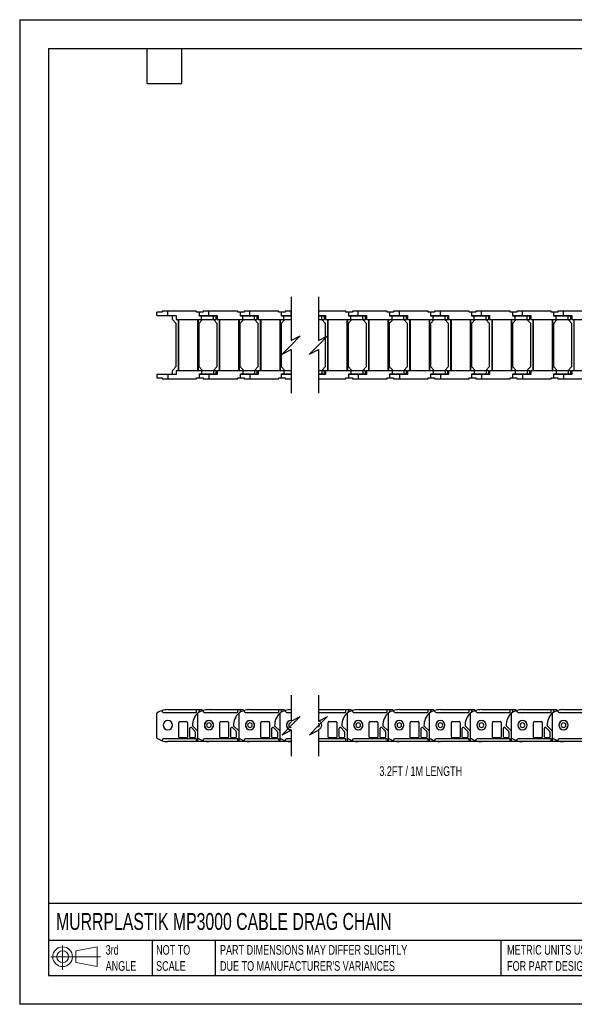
# Model space of a CAD drawing. Header units: millimetres. Extents: x 0 to 1397, y 0 to 1080.
# Tile 1 of 11: x 0 to 608, y 0 to 1080. Entities that reach past the tile are written whole.
import ezdxf

# ---------------------------------------------------------------- set-up
doc = ezdxf.new("R2010")
doc.units = ezdxf.units.MM
doc.header["$LTSCALE"] = 5
doc.layers.add('DIMENSIONS', color=140, linetype='Continuous', lineweight=25)
doc.layers.add('TEXT', color=140, linetype='Continuous', lineweight=25)
doc.styles.add('SLDTEXTSTYLE0', font='TXT', dxfattribs={"width": 0.7})

# ---------------------------------------------------------------- blocks, each defined once
blk = doc.blocks.new('Block11')
at = {"color": 7, "linetype": 'Continuous', "lineweight": 18}
for p, q in [((12.9, 26.6), (12.9, 0)), ((27.4, 20.8), (50.9, 25.2)), ((50.9, 25.2), (50.9, 3.7)), ((0, 14.4), (54.4, 14.4)), ((27.4, 8), (27.4, 20.8)), ((27.4, 8), (50.9, 3.7))]:
    blk.add_line(p, q, dxfattribs=at)
for radius in [10.8, 6.43]:
    blk.add_circle((12.9, 14.4), radius, dxfattribs=at)
blk = doc.blocks.new('Block12')
at = {"color": 7, "linetype": 'Continuous'}
blk.add_blockref('Block11', (0, 0), dxfattribs=at)

msp = doc.modelspace()

# ---------------------------------------------------------------- linework, layer by layer
at = {"color": 7, "linetype": 'Continuous'}
for p, q in [((0.01, 1079.51), (0.01, 0.01)), ((0.01, 1079.51), (1397.01, 1079.51)), ((1397.01, 0.01), (0.01, 0.01))]:
    msp.add_line(p, q, dxfattribs=at)
for p, q in [((150.46, 755.15), (150.46, 758.85)), ((156.16, 758.85), (150.46, 758.85)), ((156.16, 759.85), (156.16, 758.85)), ((162.46, 759.85), (156.16, 759.85)), ((162.46, 755.15), (162.46, 759.85)), ((193.96, 759.85), (162.46, 759.85)), ((193.96, 758.85), (193.96, 759.85)), ((196.96, 758.85), (193.96, 758.85)), ((196.96, 754.35), (196.96, 758.85)), ((196.96, 754.35), (196.96, 758.85)), ((196.96, 758.85), (196.96, 758.85)), ((201.16, 758.85), (196.96, 758.85)), ((201.16, 759.85), (201.16, 758.85)), ((207.46, 759.85), (201.16, 759.85)), ((207.46, 755.15), (207.46, 759.85)), ((238.96, 759.85), (207.46, 759.85)), ((238.96, 758.85), (238.96, 759.85)), ((241.96, 758.85), (238.96, 758.85)), ((241.96, 754.35), (241.96, 758.85)), ((241.96, 754.35), (241.96, 758.85)), ((241.96, 758.85), (241.96, 758.85)), ((246.16, 758.85), (241.96, 758.85)), ((246.16, 759.85), (246.16, 758.85)), ((252.46, 759.85), (246.16, 759.85)), ((252.46, 755.15), (252.46, 759.85)), ((283.96, 759.85), (252.46, 759.85)), ((283.96, 758.85), (283.96, 759.85)), ((286.96, 758.85), (283.96, 758.85)), ((286.96, 754.35), (286.96, 758.85)), ((286.96, 754.35), (286.96, 758.85)), ((286.96, 758.85), (286.96, 758.85)), ((291.16, 758.85), (286.96, 758.85)), ((291.16, 759.85), (291.16, 758.85)), ((297.46, 759.85), (291.16, 759.85)), ((297.46, 755.15), (297.46, 759.85)), ((297.59, 759.85), (297.46, 759.85)), ((357.67, 759.85), (327.59, 759.85)), ((357.67, 758.85), (357.67, 759.85)), ((360.67, 758.85), (357.67, 758.85)), ((360.67, 754.35), (360.67, 758.85)), ((360.67, 754.35), (360.67, 758.85)), ((360.67, 758.85), (360.67, 758.85)), ((364.87, 758.85), (360.67, 758.85)), ((364.87, 759.85), (364.87, 758.85)), ((371.17, 759.85), (364.87, 759.85)), ((371.17, 755.15), (371.17, 759.85)), ((402.67, 759.85), (371.17, 759.85)), ((402.67, 758.85), (402.67, 759.85)), ((405.67, 758.85), (402.67, 758.85)), ((405.67, 754.35), (405.67, 758.85)), ((405.67, 754.35), (405.67, 758.85)), ((405.67, 758.85), (405.67, 758.85)), ((409.87, 758.85), (405.67, 758.85)), ((409.87, 759.85), (409.87, 758.85)), ((416.17, 759.85), (409.87, 759.85)), ((416.17, 755.15), (416.17, 759.85)), ((447.67, 759.85), (416.17, 759.85)), ((447.67, 758.85), (447.67, 759.85)), ((450.67, 758.85), (447.67, 758.85)), ((450.67, 754.35), (450.67, 758.85)), ((450.67, 754.35), (450.67, 758.85)), ((450.67, 758.85), (450.67, 758.85)), ((454.87, 758.85), (450.67, 758.85)), ((454.87, 759.85), (454.87, 758.85)), ((461.17, 759.85), (454.87, 759.85)), ((461.17, 755.15), (461.17, 759.85)), ((492.67, 759.85), (461.17, 759.85)), ((492.67, 758.85), (492.67, 759.85)), ((495.67, 758.85), (492.67, 758.85)), ((495.67, 754.35), (495.67, 758.85)), ((495.67, 754.35), (495.67, 758.85)), ((495.67, 758.85), (495.67, 758.85)), ((499.87, 758.85), (495.67, 758.85)), ((499.87, 759.85), (499.87, 758.85)), ((506.17, 759.85), (499.87, 759.85)), ((506.17, 755.15), (506.17, 759.85)), ((537.67, 759.85), (506.17, 759.85)), ((537.67, 758.85), (537.67, 759.85)), ((540.67, 758.85), (537.67, 758.85)), ((540.67, 754.35), (540.67, 758.85)), ((540.67, 754.35), (540.67, 758.85)), ((540.67, 758.85), (540.67, 758.85)), ((544.87, 758.85), (540.67, 758.85)), ((544.87, 759.85), (544.87, 758.85)), ((551.17, 759.85), (544.87, 759.85)), ((551.17, 755.15), (551.17, 759.85)), ((582.67, 759.85), (551.17, 759.85)), ((582.67, 758.85), (582.67, 759.85)), ((585.67, 758.85), (582.67, 758.85)), ((585.67, 754.35), (585.67, 758.85)), ((585.67, 754.35), (585.67, 758.85)), ((585.67, 758.85), (585.67, 758.85)), ((589.87, 758.85), (585.67, 758.85)), ((589.87, 759.85), (589.87, 758.85)), ((596.17, 759.85), (589.87, 759.85)), ((596.17, 755.15), (596.17, 759.85)), ((627.67, 759.85), (596.17, 759.85)), ((150.46, 755.15), (162.46, 755.15)), ((162.46, 755.15), (171.46, 755.15)), ((167.36, 750.85), (167.36, 755.15)), ((171.46, 746.35), (167.36, 750.85)), ((171.46, 755.15), (171.46, 750.85)), ((171.46, 750.85), (199.46, 750.85)), ((171.46, 699.35), (171.46, 746.35)), ((174.06, 694.85), (174.06, 750.85)), ((174.56, 694.85), (174.56, 750.85)), ((195.36, 694.85), (195.36, 750.85)), ((195.86, 694.85), (195.86, 750.85)), ((200.56, 750.85), (196.46, 746.35)), ((196.46, 746.35), (196.46, 699.35)), ((196.96, 755.15), (207.46, 755.15)), ((199.46, 754.35), (196.96, 754.35)), ((199.46, 750.85), (199.46, 754.35)), ((212.56, 754.35), (199.46, 754.35)), ((199.46, 750.85), (212.56, 750.85)), ((202.46, 754.35), (202.46, 755.15)), ((207.46, 755.15), (216.46, 755.15)), ((216.46, 746.35), (212.36, 750.85)), ((212.46, 755.15), (212.46, 754.35)), ((212.56, 750.85), (212.56, 754.35)), ((215.46, 754.35), (212.56, 754.35)), ((212.56, 750.85), (215.46, 750.85)), ((215.46, 750.85), (215.46, 754.35)), ((216.46, 755.15), (216.46, 750.85)), ((216.46, 750.85), (244.46, 750.85)), ((216.46, 699.35), (216.46, 746.35)), ((219.06, 694.85), (219.06, 750.85)), ((219.56, 694.85), (219.56, 750.85)), ((240.36, 694.85), (240.36, 750.85)), ((240.86, 694.85), (240.86, 750.85)), ((245.56, 750.85), (241.46, 746.35)), ((241.46, 746.35), (241.46, 699.35)), ((241.96, 755.15), (252.46, 755.15)), ((244.46, 754.35), (241.96, 754.35)), ((244.46, 750.85), (244.46, 754.35)), ((257.56, 754.35), (244.46, 754.35)), ((244.46, 750.85), (257.56, 750.85)), ((247.46, 754.35), (247.46, 755.15)), ((252.46, 755.15), (261.46, 755.15)), ((261.46, 746.35), (257.36, 750.85)), ((257.46, 755.15), (257.46, 754.35)), ((257.56, 750.85), (257.56, 754.35)), ((260.46, 754.35), (257.56, 754.35)), ((257.56, 750.85), (260.46, 750.85)), ((260.46, 750.85), (260.46, 754.35)), ((261.46, 755.15), (261.46, 750.85)), ((261.46, 750.85), (289.46, 750.85)), ((261.46, 699.35), (261.46, 746.35)), ((264.06, 694.85), (264.06, 750.85)), ((264.56, 694.85), (264.56, 750.85)), ((285.36, 694.85), (285.36, 750.85)), ((285.86, 694.85), (285.86, 750.85)), ((290.56, 750.85), (286.46, 746.35)), ((286.46, 746.35), (286.46, 699.35)), ((286.96, 755.15), (297.46, 755.15)), ((289.46, 754.35), (286.96, 754.35)), ((289.46, 750.85), (289.46, 754.35)), ((297.59, 754.35), (289.46, 754.35)), ((289.46, 750.85), (297.59, 750.85)), ((292.46, 754.35), (292.46, 755.15)), ((297.46, 755.15), (297.59, 755.15)), ((327.59, 755.15), (335.17, 755.15)), ((331.27, 754.35), (327.59, 754.35)), ((327.59, 750.85), (331.27, 750.85)), ((335.17, 746.35), (331.07, 750.85)), ((331.17, 755.15), (331.17, 754.35)), ((331.27, 750.85), (331.27, 754.35)), ((334.17, 754.35), (331.27, 754.35)), ((331.27, 750.85), (334.17, 750.85)), ((334.17, 750.85), (334.17, 754.35)), ((335.17, 755.15), (335.17, 750.85)), ((335.17, 750.85), (363.17, 750.85)), ((335.17, 699.35), (335.17, 746.35)), ((337.77, 694.85), (337.77, 750.85)), ((338.27, 694.85), (338.27, 750.85)), ((359.07, 694.85), (359.07, 750.85)), ((359.57, 694.85), (359.57, 750.85)), ((364.27, 750.85), (360.17, 746.35)), ((360.17, 746.35), (360.17, 699.35)), ((360.67, 755.15), (371.17, 755.15)), ((363.17, 754.35), (360.67, 754.35)), ((363.17, 750.85), (363.17, 754.35)), ((376.27, 754.35), (363.17, 754.35)), ((363.17, 750.85), (376.27, 750.85)), ((366.17, 754.35), (366.17, 755.15)), ((371.17, 755.15), (380.17, 755.15)), ((380.17, 746.35), (376.07, 750.85)), ((376.17, 755.15), (376.17, 754.35)), ((376.27, 750.85), (376.27, 754.35)), ((379.17, 754.35), (376.27, 754.35)), ((376.27, 750.85), (379.17, 750.85)), ((379.17, 750.85), (379.17, 754.35)), ((380.17, 755.15), (380.17, 750.85)), ((380.17, 750.85), (408.17, 750.85)), ((380.17, 699.35), (380.17, 746.35)), ((382.77, 694.85), (382.77, 750.85)), ((383.27, 694.85), (383.27, 750.85)), ((404.07, 694.85), (404.07, 750.85)), ((404.57, 694.85), (404.57, 750.85)), ((409.27, 750.85), (405.17, 746.35)), ((405.17, 746.35), (405.17, 699.35)), ((405.67, 755.15), (416.17, 755.15)), ((408.17, 754.35), (405.67, 754.35)), ((408.17, 750.85), (408.17, 754.35)), ((421.27, 754.35), (408.17, 754.35)), ((408.17, 750.85), (421.27, 750.85)), ((411.17, 754.35), (411.17, 755.15)), ((416.17, 755.15), (425.17, 755.15)), ((425.17, 746.35), (421.07, 750.85)), ((421.17, 755.15), (421.17, 754.35)), ((421.27, 750.85), (421.27, 754.35)), ((424.17, 754.35), (421.27, 754.35)), ((421.27, 750.85), (424.17, 750.85)), ((424.17, 750.85), (424.17, 754.35)), ((425.17, 755.15), (425.17, 750.85)), ((425.17, 750.85), (453.17, 750.85)), ((425.17, 699.35), (425.17, 746.35)), ((427.77, 694.85), (427.77, 750.85)), ((428.27, 694.85), (428.27, 750.85)), ((449.07, 694.85), (449.07, 750.85)), ((449.57, 694.85), (449.57, 750.85)), ((454.27, 750.85), (450.17, 746.35)), ((450.17, 746.35), (450.17, 699.35)), ((450.67, 755.15), (461.17, 755.15)), ((453.17, 754.35), (450.67, 754.35)), ((453.17, 750.85), (453.17, 754.35)), ((466.27, 754.35), (453.17, 754.35)), ((453.17, 750.85), (466.27, 750.85)), ((456.17, 754.35), (456.17, 755.15)), ((461.17, 755.15), (470.17, 755.15)), ((470.17, 746.35), (466.07, 750.85)), ((466.17, 755.15), (466.17, 754.35)), ((466.27, 750.85), (466.27, 754.35)), ((469.17, 754.35), (466.27, 754.35)), ((466.27, 750.85), (469.17, 750.85)), ((469.17, 750.85), (469.17, 754.35)), ((470.17, 755.15), (470.17, 750.85)), ((470.17, 750.85), (498.17, 750.85)), ((470.17, 699.35), (470.17, 746.35)), ((472.77, 694.85), (472.77, 750.85)), ((473.27, 694.85), (473.27, 750.85)), ((494.07, 694.85), (494.07, 750.85)), ((494.57, 694.85), (494.57, 750.85)), ((499.27, 750.85), (495.17, 746.35)), ((495.17, 746.35), (495.17, 699.35)), ((495.67, 755.15), (506.17, 755.15)), ((498.17, 754.35), (495.67, 754.35)), ((498.17, 750.85), (498.17, 754.35)), ((511.27, 754.35), (498.17, 754.35)), ((498.17, 750.85), (511.27, 750.85)), ((501.17, 754.35), (501.17, 755.15)), ((506.17, 755.15), (515.17, 755.15)), ((515.17, 746.35), (511.07, 750.85)), ((511.17, 755.15), (511.17, 754.35)), ((511.27, 750.85), (511.27, 754.35)), ((514.17, 754.35), (511.27, 754.35)), ((511.27, 750.85), (514.17, 750.85)), ((514.17, 750.85), (514.17, 754.35)), ((515.17, 755.15), (515.17, 750.85)), ((515.17, 750.85), (543.17, 750.85)), ((515.17, 699.35), (515.17, 746.35)), ((517.77, 694.85), (517.77, 750.85)), ((518.27, 694.85), (518.27, 750.85)), ((539.07, 694.85), (539.07, 750.85)), ((539.57, 694.85), (539.57, 750.85)), ((544.27, 750.85), (540.17, 746.35)), ((540.17, 746.35), (540.17, 699.35)), ((540.67, 755.15), (551.17, 755.15)), ((543.17, 754.35), (540.67, 754.35)), ((543.17, 750.85), (543.17, 754.35)), ((556.27, 754.35), (543.17, 754.35)), ((543.17, 750.85), (556.27, 750.85)), ((546.17, 754.35), (546.17, 755.15)), ((551.17, 755.15), (560.17, 755.15)), ((560.17, 746.35), (556.07, 750.85)), ((556.17, 755.15), (556.17, 754.35)), ((556.27, 750.85), (556.27, 754.35)), ((559.17, 754.35), (556.27, 754.35)), ((556.27, 750.85), (559.17, 750.85)), ((559.17, 750.85), (559.17, 754.35)), ((560.17, 755.15), (560.17, 750.85)), ((560.17, 750.85), (588.17, 750.85)), ((560.17, 699.35), (560.17, 746.35)), ((562.77, 694.85), (562.77, 750.85)), ((563.27, 694.85), (563.27, 750.85)), ((584.07, 694.85), (584.07, 750.85)), ((584.57, 694.85), (584.57, 750.85)), ((589.27, 750.85), (585.17, 746.35)), ((585.17, 746.35), (585.17, 699.35)), ((585.67, 755.15), (596.17, 755.15)), ((588.17, 754.35), (585.67, 754.35)), ((588.17, 750.85), (588.17, 754.35)), ((601.27, 754.35), (588.17, 754.35)), ((588.17, 750.85), (601.27, 750.85)), ((591.17, 754.35), (591.17, 755.15)), ((596.17, 755.15), (605.17, 755.15)), ((605.17, 746.35), (601.07, 750.85)), ((601.17, 755.15), (601.17, 754.35)), ((601.27, 750.85), (601.27, 754.35)), ((604.17, 754.35), (601.27, 754.35)), ((601.27, 750.85), (604.17, 750.85)), ((604.17, 750.85), (604.17, 754.35)), ((605.17, 755.15), (605.17, 750.85)), ((605.17, 750.85), (633.17, 750.85)), ((605.17, 699.35), (605.17, 746.35)), ((607.77, 694.85), (607.77, 750.85)), ((167.36, 694.85), (171.46, 699.35)), ((167.36, 690.55), (167.36, 694.85)), ((171.46, 694.85), (199.46, 694.85)), ((171.46, 694.85), (171.46, 690.55)), ((196.46, 699.35), (200.56, 694.85)), ((196.96, 686.85), (196.96, 691.35)), ((196.96, 691.35), (199.46, 691.35)), ((196.96, 686.85), (196.96, 691.35)), ((199.46, 694.85), (199.46, 691.35)), ((199.46, 694.85), (212.56, 694.85)), ((199.46, 691.35), (212.56, 691.35)), ((202.46, 691.35), (202.46, 690.55)), ((212.36, 694.85), (216.46, 699.35)), ((212.46, 690.55), (212.46, 691.35)), ((212.56, 694.85), (212.56, 691.35)), ((212.56, 694.85), (215.46, 694.85)), ((212.56, 691.35), (215.46, 691.35)), ((215.46, 691.35), (215.46, 694.85)), ((216.46, 694.85), (216.46, 690.55)), ((216.46, 694.85), (244.46, 694.85)), ((241.46, 699.35), (245.56, 694.85)), ((241.96, 686.85), (241.96, 691.35)), ((241.96, 691.35), (244.46, 691.35)), ((241.96, 686.85), (241.96, 691.35)), ((244.46, 694.85), (244.46, 691.35)), ((244.46, 694.85), (257.56, 694.85)), ((244.46, 691.35), (257.56, 691.35)), ((247.46, 691.35), (247.46, 690.55)), ((257.36, 694.85), (261.46, 699.35)), ((257.46, 690.55), (257.46, 691.35)), ((257.56, 694.85), (257.56, 691.35)), ((257.56, 694.85), (260.46, 694.85)), ((257.56, 691.35), (260.46, 691.35)), ((260.46, 691.35), (260.46, 694.85)), ((261.46, 694.85), (261.46, 690.55)), ((261.46, 694.85), (289.46, 694.85)), ((286.46, 699.35), (290.56, 694.85)), ((286.96, 686.85), (286.96, 691.35)), ((286.96, 691.35), (289.46, 691.35)), ((286.96, 686.85), (286.96, 691.35)), ((289.46, 694.85), (289.46, 691.35)), ((289.46, 694.85), (297.59, 694.85)), ((289.46, 691.35), (297.59, 691.35)), ((292.46, 691.35), (292.46, 690.55)), ((327.59, 694.85), (331.27, 694.85)), ((327.59, 691.35), (331.27, 691.35)), ((331.07, 694.85), (335.17, 699.35)), ((331.17, 690.55), (331.17, 691.35)), ((331.27, 694.85), (331.27, 691.35)), ((331.27, 694.85), (334.17, 694.85)), ((331.27, 691.35), (334.17, 691.35)), ((334.17, 691.35), (334.17, 694.85)), ((335.17, 694.85), (363.17, 694.85)), ((335.17, 694.85), (335.17, 690.55)), ((360.17, 699.35), (364.27, 694.85)), ((360.67, 686.85), (360.67, 691.35)), ((360.67, 691.35), (363.17, 691.35)), ((360.67, 686.85), (360.67, 691.35)), ((363.17, 694.85), (363.17, 691.35)), ((363.17, 694.85), (376.27, 694.85)), ((363.17, 691.35), (376.27, 691.35)), ((366.17, 691.35), (366.17, 690.55)), ((376.07, 694.85), (380.17, 699.35)), ((376.17, 690.55), (376.17, 691.35)), ((376.27, 694.85), (376.27, 691.35)), ((376.27, 694.85), (379.17, 694.85)), ((376.27, 691.35), (379.17, 691.35)), ((379.17, 691.35), (379.17, 694.85)), ((380.17, 694.85), (408.17, 694.85)), ((380.17, 694.85), (380.17, 690.55)), ((405.17, 699.35), (409.27, 694.85)), ((405.67, 686.85), (405.67, 691.35)), ((405.67, 691.35), (408.17, 691.35)), ((405.67, 686.85), (405.67, 691.35)), ((408.17, 694.85), (408.17, 691.35)), ((408.17, 694.85), (421.27, 694.85)), ((408.17, 691.35), (421.27, 691.35)), ((411.17, 691.35), (411.17, 690.55)), ((421.07, 694.85), (425.17, 699.35)), ((421.17, 690.55), (421.17, 691.35)), ((421.27, 694.85), (421.27, 691.35)), ((421.27, 694.85), (424.17, 694.85)), ((421.27, 691.35), (424.17, 691.35)), ((424.17, 691.35), (424.17, 694.85)), ((425.17, 694.85), (425.17, 690.55)), ((425.17, 694.85), (453.17, 694.85)), ((450.17, 699.35), (454.27, 694.85)), ((450.67, 686.85), (450.67, 691.35)), ((450.67, 691.35), (453.17, 691.35)), ((450.67, 686.85), (450.67, 691.35)), ((453.17, 694.85), (453.17, 691.35)), ((453.17, 694.85), (466.27, 694.85)), ((453.17, 691.35), (466.27, 691.35)), ((456.17, 691.35), (456.17, 690.55)), ((466.07, 694.85), (470.17, 699.35)), ((466.17, 690.55), (466.17, 691.35)), ((466.27, 694.85), (466.27, 691.35)), ((466.27, 694.85), (469.17, 694.85)), ((466.27, 691.35), (469.17, 691.35)), ((469.17, 691.35), (469.17, 694.85)), ((470.17, 694.85), (470.17, 690.55)), ((470.17, 694.85), (498.17, 694.85)), ((495.17, 699.35), (499.27, 694.85)), ((495.67, 686.85), (495.67, 691.35)), ((495.67, 691.35), (498.17, 691.35)), ((495.67, 686.85), (495.67, 691.35)), ((498.17, 694.85), (498.17, 691.35)), ((498.17, 694.85), (511.27, 694.85)), ((498.17, 691.35), (511.27, 691.35)), ((501.17, 691.35), (501.17, 690.55)), ((511.07, 694.85), (515.17, 699.35)), ((511.17, 690.55), (511.17, 691.35)), ((511.27, 694.85), (511.27, 691.35)), ((511.27, 694.85), (514.17, 694.85)), ((511.27, 691.35), (514.17, 691.35)), ((514.17, 691.35), (514.17, 694.85)), ((515.17, 694.85), (515.17, 690.55)), ((515.17, 694.85), (543.17, 694.85)), ((540.17, 699.35), (544.27, 694.85)), ((540.67, 686.85), (540.67, 691.35)), ((540.67, 691.35), (543.17, 691.35)), ((540.67, 686.85), (540.67, 691.35)), ((543.17, 694.85), (543.17, 691.35)), ((543.17, 694.85), (556.27, 694.85)), ((543.17, 691.35), (556.27, 691.35)), ((546.17, 691.35), (546.17, 690.55)), ((556.07, 694.85), (560.17, 699.35)), ((556.17, 690.55), (556.17, 691.35)), ((556.27, 694.85), (556.27, 691.35)), ((556.27, 694.85), (559.17, 694.85)), ((556.27, 691.35), (559.17, 691.35)), ((559.17, 691.35), (559.17, 694.85)), ((560.17, 694.85), (560.17, 690.55)), ((560.17, 694.85), (588.17, 694.85)), ((585.17, 699.35), (589.27, 694.85)), ((585.67, 686.85), (585.67, 691.35)), ((585.67, 691.35), (588.17, 691.35)), ((585.67, 686.85), (585.67, 691.35)), ((588.17, 694.85), (588.17, 691.35)), ((588.17, 694.85), (601.27, 694.85)), ((588.17, 691.35), (601.27, 691.35)), ((591.17, 691.35), (591.17, 690.55)), ((601.07, 694.85), (605.17, 699.35)), ((601.17, 690.55), (601.17, 691.35)), ((601.27, 694.85), (601.27, 691.35)), ((601.27, 694.85), (604.17, 694.85)), ((601.27, 691.35), (604.17, 691.35)), ((604.17, 691.35), (604.17, 694.85)), ((605.17, 694.85), (605.17, 690.55)), ((605.17, 694.85), (633.17, 694.85)), ((150.46, 690.55), (150.46, 686.85)), ((162.46, 690.55), (150.46, 690.55)), ((150.46, 686.85), (156.16, 686.85)), ((156.16, 686.85), (156.16, 685.85)), ((156.16, 685.85), (162.46, 685.85)), ((162.46, 690.55), (162.46, 685.85)), ((171.46, 690.55), (162.46, 690.55)), ((162.46, 685.85), (193.96, 685.85)), ((193.96, 686.85), (196.96, 686.85)), ((193.96, 685.85), (193.96, 686.85)), ((207.46, 690.55), (196.96, 690.55)), ((196.96, 686.85), (196.96, 686.85)), ((196.96, 686.85), (201.16, 686.85)), ((201.16, 686.85), (201.16, 685.85)), ((201.16, 685.85), (207.46, 685.85)), ((207.46, 690.55), (207.46, 685.85)), ((216.46, 690.55), (207.46, 690.55)), ((207.46, 685.85), (238.96, 685.85)), ((238.96, 686.85), (241.96, 686.85)), ((238.96, 685.85), (238.96, 686.85)), ((252.46, 690.55), (241.96, 690.55)), ((241.96, 686.85), (241.96, 686.85)), ((241.96, 686.85), (246.16, 686.85)), ((246.16, 686.85), (246.16, 685.85)), ((246.16, 685.85), (252.46, 685.85)), ((252.46, 690.55), (252.46, 685.85)), ((261.46, 690.55), (252.46, 690.55)), ((252.46, 685.85), (283.96, 685.85)), ((283.96, 686.85), (286.96, 686.85)), ((283.96, 685.85), (283.96, 686.85)), ((297.46, 690.55), (286.96, 690.55)), ((286.96, 686.85), (286.96, 686.85)), ((286.96, 686.85), (291.16, 686.85)), ((291.16, 686.85), (291.16, 685.85)), ((291.16, 685.85), (297.46, 685.85)), ((297.46, 690.55), (297.46, 685.85)), ((297.59, 690.55), (297.46, 690.55)), ((297.46, 685.85), (297.59, 685.85)), ((335.17, 690.55), (327.59, 690.55)), ((327.59, 685.85), (357.67, 685.85)), ((357.67, 686.85), (360.67, 686.85)), ((357.67, 685.85), (357.67, 686.85)), ((371.17, 690.55), (360.67, 690.55)), ((360.67, 686.85), (360.67, 686.85)), ((360.67, 686.85), (364.87, 686.85)), ((364.87, 686.85), (364.87, 685.85)), ((364.87, 685.85), (371.17, 685.85)), ((371.17, 690.55), (371.17, 685.85)), ((380.17, 690.55), (371.17, 690.55)), ((371.17, 685.85), (402.67, 685.85)), ((402.67, 686.85), (405.67, 686.85)), ((402.67, 685.85), (402.67, 686.85)), ((416.17, 690.55), (405.67, 690.55)), ((405.67, 686.85), (405.67, 686.85)), ((405.67, 686.85), (409.87, 686.85)), ((409.87, 686.85), (409.87, 685.85)), ((409.87, 685.85), (416.17, 685.85)), ((416.17, 690.55), (416.17, 685.85)), ((425.17, 690.55), (416.17, 690.55)), ((416.17, 685.85), (447.67, 685.85)), ((447.67, 686.85), (450.67, 686.85)), ((447.67, 685.85), (447.67, 686.85)), ((461.17, 690.55), (450.67, 690.55)), ((450.67, 686.85), (450.67, 686.85)), ((450.67, 686.85), (454.87, 686.85)), ((454.87, 686.85), (454.87, 685.85)), ((454.87, 685.85), (461.17, 685.85)), ((461.17, 690.55), (461.17, 685.85)), ((470.17, 690.55), (461.17, 690.55)), ((461.17, 685.85), (492.67, 685.85)), ((492.67, 686.85), (495.67, 686.85)), ((492.67, 685.85), (492.67, 686.85)), ((506.17, 690.55), (495.67, 690.55)), ((495.67, 686.85), (495.67, 686.85)), ((495.67, 686.85), (499.87, 686.85)), ((499.87, 686.85), (499.87, 685.85)), ((499.87, 685.85), (506.17, 685.85)), ((506.17, 690.55), (506.17, 685.85)), ((515.17, 690.55), (506.17, 690.55)), ((506.17, 685.85), (537.67, 685.85)), ((537.67, 686.85), (540.67, 686.85)), ((537.67, 685.85), (537.67, 686.85)), ((551.17, 690.55), (540.67, 690.55)), ((540.67, 686.85), (540.67, 686.85)), ((540.67, 686.85), (544.87, 686.85)), ((544.87, 686.85), (544.87, 685.85)), ((544.87, 685.85), (551.17, 685.85)), ((551.17, 690.55), (551.17, 685.85)), ((560.17, 690.55), (551.17, 690.55)), ((551.17, 685.85), (582.67, 685.85)), ((582.67, 686.85), (585.67, 686.85)), ((582.67, 685.85), (582.67, 686.85)), ((596.17, 690.55), (585.67, 690.55)), ((585.67, 686.85), (585.67, 686.85)), ((585.67, 686.85), (589.87, 686.85)), ((589.87, 686.85), (589.87, 685.85)), ((589.87, 685.85), (596.17, 685.85)), ((596.17, 690.55), (596.17, 685.85)), ((605.17, 690.55), (596.17, 690.55)), ((596.17, 685.85), (627.67, 685.85)), ((150.46, 291.83), (150.46, 319.3)), ((156.16, 322.1), (156.16, 321.57)), ((157.66, 320.07), (193.46, 320.07)), ((162.46, 323.07), (193.96, 323.07)), ((193.96, 320.57), (193.96, 323.07)), ((193.96, 323.07), (196.96, 323.07)), ((195.46, 291.83), (195.46, 319.3)), ((196.96, 322.07), (196.96, 323.07)), ((196.96, 323.07), (199.46, 323.07)), ((199.46, 323.07), (200.78, 321.97)), ((201.16, 322.1), (201.16, 321.57)), ((202.66, 320.07), (238.46, 320.07)), ((207.46, 323.07), (238.96, 323.07)), ((238.96, 320.57), (238.96, 323.07)), ((238.96, 323.07), (241.96, 323.07)), ((240.46, 291.83), (240.46, 319.3)), ((241.96, 322.07), (241.96, 323.07)), ((241.96, 323.07), (244.46, 323.07)), ((244.46, 323.07), (245.78, 321.97)), ((246.16, 322.1), (246.16, 321.57)), ((247.66, 320.07), (283.46, 320.07)), ((252.46, 323.07), (283.96, 323.07)), ((283.96, 320.57), (283.96, 323.07)), ((283.96, 323.07), (286.96, 323.07)), ((285.46, 291.83), (285.46, 319.3)), ((286.96, 322.07), (286.96, 323.07)), ((286.96, 323.07), (289.46, 323.07)), ((289.46, 323.07), (290.78, 321.97)), ((291.16, 322.1), (291.16, 321.57)), ((292.66, 320.07), (297.59, 320.07)), ((297.46, 323.07), (297.59, 323.07)), ((327.59, 323.07), (357.67, 323.07)), ((327.59, 320.07), (357.17, 320.07)), ((357.67, 320.57), (357.67, 323.07)), ((357.67, 323.07), (360.67, 323.07)), ((359.17, 291.83), (359.17, 319.3)), ((360.67, 322.07), (360.67, 323.07)), ((360.67, 323.07), (363.17, 323.07)), ((363.17, 323.07), (364.48, 321.97)), ((364.87, 322.1), (364.87, 321.57)), ((366.37, 320.07), (402.17, 320.07)), ((371.17, 323.07), (402.67, 323.07)), ((402.67, 320.57), (402.67, 323.07)), ((402.67, 323.07), (405.67, 323.07)), ((404.17, 291.83), (404.17, 319.3)), ((405.67, 322.07), (405.67, 323.07)), ((405.67, 323.07), (408.17, 323.07)), ((408.17, 323.07), (409.48, 321.97)), ((409.87, 322.1), (409.87, 321.57)), ((411.37, 320.07), (447.17, 320.07)), ((416.17, 323.07), (447.67, 323.07)), ((447.67, 320.57), (447.67, 323.07)), ((447.67, 323.07), (450.67, 323.07)), ((449.17, 291.83), (449.17, 319.3)), ((450.67, 322.07), (450.67, 323.07)), ((450.67, 323.07), (453.17, 323.07)), ((453.17, 323.07), (454.48, 321.97)), ((454.87, 322.1), (454.87, 321.57)), ((456.37, 320.07), (492.17, 320.07)), ((461.17, 323.07), (492.67, 323.07)), ((492.67, 320.57), (492.67, 323.07)), ((492.67, 323.07), (495.67, 323.07)), ((494.17, 291.83), (494.17, 319.3)), ((495.67, 322.07), (495.67, 323.07)), ((495.67, 323.07), (498.17, 323.07)), ((498.17, 323.07), (499.48, 321.97)), ((499.87, 322.1), (499.87, 321.57)), ((501.37, 320.07), (537.17, 320.07)), ((506.17, 323.07), (537.67, 323.07)), ((537.67, 320.57), (537.67, 323.07)), ((537.67, 323.07), (540.67, 323.07)), ((539.17, 291.83), (539.17, 319.3)), ((540.67, 322.07), (540.67, 323.07)), ((540.67, 323.07), (543.17, 323.07)), ((543.17, 323.07), (544.48, 321.97)), ((544.87, 322.1), (544.87, 321.57)), ((546.37, 320.07), (582.17, 320.07)), ((551.17, 323.07), (582.67, 323.07)), ((582.67, 320.57), (582.67, 323.07)), ((582.67, 323.07), (585.67, 323.07)), ((584.17, 291.83), (584.17, 319.3)), ((585.67, 322.07), (585.67, 323.07)), ((585.67, 323.07), (588.17, 323.07)), ((588.17, 323.07), (589.48, 321.97)), ((589.87, 322.1), (589.87, 321.57)), ((591.37, 320.07), (627.17, 320.07)), ((596.17, 323.07), (627.67, 323.07)), ((174.46, 293.07), (174.46, 309.06)), ((175.46, 310.07), (182.96, 310.07)), ((183.96, 309.06), (183.96, 293.07)), ((186.46, 293.07), (186.46, 302.65)), ((188.17, 303.36), (192.17, 299.36)), ((195.46, 299.47), (189.47, 305.45)), ((219.46, 293.07), (219.46, 309.06)), ((220.46, 310.07), (227.96, 310.07)), ((228.96, 309.06), (228.96, 293.07)), ((231.46, 293.07), (231.46, 302.65)), ((233.17, 303.36), (237.17, 299.36)), ((240.46, 299.47), (234.47, 305.45)), ((264.46, 293.07), (264.46, 309.06)), ((265.46, 310.07), (272.96, 310.07)), ((273.96, 309.06), (273.96, 293.07)), ((276.46, 293.07), (276.46, 302.65)), ((278.17, 303.36), (282.17, 299.36)), ((285.46, 299.47), (279.47, 305.45)), ((297.46, 311.12), (297.59, 311.1)), ((338.17, 293.07), (338.17, 309.06)), ((339.17, 310.07), (346.67, 310.07)), ((347.67, 309.06), (347.67, 293.07)), ((350.17, 293.07), (350.17, 302.65)), ((351.87, 303.36), (355.87, 299.36)), ((359.17, 299.47), (353.18, 305.45)), ((383.17, 293.07), (383.17, 309.06)), ((384.17, 310.07), (391.67, 310.07)), ((392.67, 309.06), (392.67, 293.07)), ((395.17, 293.07), (395.17, 302.65)), ((396.87, 303.36), (400.87, 299.36)), ((404.17, 299.47), (398.18, 305.45)), ((428.17, 293.07), (428.17, 309.06)), ((429.17, 310.07), (436.67, 310.07)), ((437.67, 309.06), (437.67, 293.07)), ((440.17, 293.07), (440.17, 302.65)), ((441.87, 303.36), (445.87, 299.36)), ((449.17, 299.47), (443.18, 305.45)), ((473.17, 293.07), (473.17, 309.06)), ((474.17, 310.07), (481.67, 310.07)), ((482.67, 309.06), (482.67, 293.07)), ((485.17, 293.07), (485.17, 302.65)), ((486.87, 303.36), (490.87, 299.36)), ((494.17, 299.47), (488.18, 305.45)), ((518.17, 293.07), (518.17, 309.06)), ((519.17, 310.07), (526.67, 310.07)), ((527.67, 309.06), (527.67, 293.07)), ((530.17, 293.07), (530.17, 302.65)), ((531.87, 303.36), (535.87, 299.36)), ((539.17, 299.47), (533.18, 305.45)), ((563.17, 293.07), (563.17, 309.06)), ((564.17, 310.07), (571.67, 310.07)), ((572.67, 309.06), (572.67, 293.07)), ((575.17, 293.07), (575.17, 302.65)), ((576.87, 303.36), (580.87, 299.36)), ((584.17, 299.47), (578.18, 305.45)), ((182.96, 292.07), (175.46, 292.07)), ((191.46, 292.07), (187.46, 292.07)), ((192.46, 298.65), (192.46, 293.07)), ((195.46, 288.07), (195.46, 299.47)), ((227.96, 292.07), (220.46, 292.07)), ((236.46, 292.07), (232.46, 292.07)), ((237.46, 298.65), (237.46, 293.07)), ((240.46, 288.07), (240.46, 299.47)), ((272.96, 292.07), (265.46, 292.07)), ((281.46, 292.07), (277.46, 292.07)), ((282.46, 298.65), (282.46, 293.07)), ((285.46, 288.07), (285.46, 299.47)), ((297.59, 301.03), (297.46, 301.02)), ((346.67, 292.07), (339.17, 292.07)), ((355.17, 292.07), (351.17, 292.07)), ((356.17, 298.65), (356.17, 293.07)), ((359.17, 288.07), (359.17, 299.47)), ((391.67, 292.07), (384.17, 292.07)), ((400.17, 292.07), (396.17, 292.07)), ((401.17, 298.65), (401.17, 293.07)), ((404.17, 288.07), (404.17, 299.47)), ((436.67, 292.07), (429.17, 292.07)), ((445.17, 292.07), (441.17, 292.07)), ((446.17, 298.65), (446.17, 293.07)), ((449.17, 288.07), (449.17, 299.47)), ((481.67, 292.07), (474.17, 292.07)), ((490.17, 292.07), (486.17, 292.07)), ((491.17, 298.65), (491.17, 293.07)), ((494.17, 288.07), (494.17, 299.47)), ((526.67, 292.07), (519.17, 292.07)), ((535.17, 292.07), (531.17, 292.07)), ((536.17, 298.65), (536.17, 293.07)), ((539.17, 288.07), (539.17, 299.47)), ((571.67, 292.07), (564.17, 292.07)), ((580.17, 292.07), (576.17, 292.07)), ((581.17, 298.65), (581.17, 293.07)), ((584.17, 288.07), (584.17, 299.47)), ((156.16, 289.57), (156.16, 289.03)), ((193.46, 291.07), (157.66, 291.07)), ((193.96, 288.07), (162.46, 288.07)), ((193.96, 288.07), (193.96, 290.57)), ((195.46, 288.07), (193.96, 288.07)), ((207.46, 288.07), (195.46, 288.07)), ((201.16, 289.57), (201.16, 289.03)), ((238.46, 291.07), (202.66, 291.07)), ((238.96, 288.07), (207.46, 288.07)), ((238.96, 288.07), (238.96, 290.57)), ((240.46, 288.07), (238.96, 288.07)), ((252.46, 288.07), (240.46, 288.07)), ((246.16, 289.57), (246.16, 289.03)), ((283.46, 291.07), (247.66, 291.07)), ((283.96, 288.07), (252.46, 288.07)), ((283.96, 288.07), (283.96, 290.57)), ((285.46, 288.07), (283.96, 288.07)), ((297.46, 288.07), (285.46, 288.07)), ((291.16, 289.57), (291.16, 289.03)), ((297.59, 291.07), (292.66, 291.07)), ((297.59, 288.07), (297.46, 288.07)), ((357.17, 291.07), (327.59, 291.07)), ((357.67, 288.07), (327.59, 288.07)), ((357.67, 288.07), (357.67, 290.57)), ((359.17, 288.07), (357.67, 288.07)), ((371.17, 288.07), (359.17, 288.07)), ((364.87, 289.57), (364.87, 289.03)), ((402.17, 291.07), (366.37, 291.07)), ((402.67, 288.07), (371.17, 288.07)), ((402.67, 288.07), (402.67, 290.57)), ((404.17, 288.07), (402.67, 288.07)), ((416.17, 288.07), (404.17, 288.07)), ((409.87, 289.57), (409.87, 289.03)), ((447.17, 291.07), (411.37, 291.07)), ((447.67, 288.07), (416.17, 288.07)), ((447.67, 288.07), (447.67, 290.57)), ((449.17, 288.07), (447.67, 288.07)), ((461.17, 288.07), (449.17, 288.07)), ((454.87, 289.57), (454.87, 289.03)), ((492.17, 291.07), (456.37, 291.07)), ((492.67, 288.07), (461.17, 288.07)), ((492.67, 288.07), (492.67, 290.57)), ((494.17, 288.07), (492.67, 288.07)), ((506.17, 288.07), (494.17, 288.07)), ((499.87, 289.57), (499.87, 289.03)), ((537.17, 291.07), (501.37, 291.07)), ((537.67, 288.07), (506.17, 288.07)), ((537.67, 288.07), (537.67, 290.57)), ((539.17, 288.07), (537.67, 288.07)), ((551.17, 288.07), (539.17, 288.07)), ((544.87, 289.57), (544.87, 289.03)), ((582.17, 291.07), (546.37, 291.07)), ((582.67, 288.07), (551.17, 288.07)), ((582.67, 288.07), (582.67, 290.57)), ((584.17, 288.07), (582.67, 288.07)), ((596.17, 288.07), (584.17, 288.07)), ((589.87, 289.57), (589.87, 289.03)), ((627.17, 291.07), (591.37, 291.07)), ((627.67, 288.07), (596.17, 288.07))]:
    msp.add_line(p, q)
for centre, radius, start, end in [((162.46, 302.06), 21, 107.45467, 124.8466), ((162.46, 302.06), 21, 89.99715, 107.45467), ((157.66, 321.57), 1.5, 180.00018, 270.0001), ((207.46, 306.07), 18, 131.81039, 181.94317), ((193.46, 320.57), 0.5, 269.99569, 0.00516), ((207.46, 302.06), 21, 107.45467, 124.8466), ((194.16, 321.96), 2.8, 297.6197, 2.10219), ((207.46, 302.06), 21, 89.99731, 107.45451), ((202.66, 321.57), 1.5, 180.00018, 270.0001), ((252.46, 306.07), 18, 131.81011, 181.94324), ((238.46, 320.57), 0.5, 270.00152, 359.99933), ((252.46, 302.06), 21, 107.45467, 124.8466), ((239.16, 321.96), 2.8, 297.62095, 2.10192), ((252.46, 302.06), 21, 89.99715, 107.45467), ((247.66, 321.57), 1.5, 180.00018, 269.99896), ((297.46, 306.07), 18, 131.81044, 181.94301), ((283.46, 320.57), 0.5, 269.99981, 359.99933), ((297.46, 302.06), 21, 107.45467, 124.8466), ((284.16, 321.96), 2.8, 297.62032, 2.10205), ((297.46, 302.06), 21, 89.99723, 107.45459), ((292.66, 321.57), 1.5, 180.00018, 270.0001), ((371.17, 306.07), 18, 131.81025, 181.94321), ((357.17, 320.57), 0.5, 269.99861, 0.00225), ((371.17, 302.06), 21, 107.45467, 124.8466), ((357.87, 321.96), 2.8, 297.62032, 2.10205), ((371.17, 302.06), 21, 89.99723, 107.45459), ((366.37, 321.57), 1.5, 180.00018, 270.0001), ((416.17, 306.07), 18, 131.81032, 181.94319), ((402.17, 320.57), 0.5, 270.00067, 359.99933), ((416.17, 302.06), 21, 107.45471, 124.84651), ((402.87, 321.96), 2.8, 297.62047, 2.10166), ((416.17, 302.06), 21, 89.99723, 107.45459), ((411.37, 321.57), 1.5, 179.9997, 270.0003), ((461.17, 306.07), 18, 131.81032, 181.94319), ((447.17, 320.57), 0.5, 270.00067, 359.99933), ((461.17, 302.06), 21, 107.45465, 124.84657), ((447.87, 321.96), 2.8, 297.6204, 2.10186), ((461.17, 302.06), 21, 89.99722, 107.45461), ((456.37, 321.57), 1.5, 179.9997, 270.00016), ((506.17, 306.07), 18, 131.81034, 181.94316), ((492.17, 320.57), 0.5, 270.00041, 359.9997), ((506.17, 302.06), 21, 107.45466, 124.84655), ((492.87, 321.96), 2.8, 297.62043, 2.10181), ((506.17, 302.06), 21, 89.99721, 107.45461), ((501.37, 321.57), 1.5, 179.99979, 270.00009), ((551.17, 306.07), 18, 131.81032, 181.94319), ((537.17, 320.57), 0.5, 270.00067, 359.99933), ((551.17, 302.06), 21, 107.45465, 124.84657), ((537.87, 321.96), 2.8, 297.6204, 2.10186), ((551.17, 302.06), 21, 89.99722, 107.45461), ((546.37, 321.57), 1.5, 179.9997, 270.00016), ((596.17, 306.07), 18, 131.81032, 181.94319), ((582.17, 320.57), 0.5, 270.00067, 359.99933), ((596.17, 302.06), 21, 107.45471, 124.84651), ((582.87, 321.96), 2.8, 297.62047, 2.10166), ((596.17, 302.06), 21, 89.99723, 107.45459), ((591.37, 321.57), 1.5, 179.9997, 270.0003), ((162.46, 306.07), 5.05, 90.00008, 269.99992), ((162.46, 306.07), 5.05, 270.00008, 89.99992), ((175.46, 309.06), 1, 90.00152, 179.99933), ((182.96, 309.06), 1, 0.00067, 89.99848), ((187.46, 302.65), 1, 45.00014, 179.99975), ((207.46, 306.07), 5.05, 90.00008, 269.99992), ((207.46, 306.07), 5, 359.99991, 180.00009), ((207.46, 306.07), 5, 179.99996, 0.00004), ((207.46, 306.07), 2.55, 0.00017, 179.99983), ((207.46, 306.07), 2.55, 180.00017, 359.99983), ((207.46, 306.07), 5.05, 270.00008, 89.99992), ((220.46, 309.06), 1, 89.99981, 179.99933), ((227.96, 309.06), 1, 0.00067, 90.00019), ((232.46, 302.65), 1, 44.99916, 180.00073), ((252.46, 306.07), 5.05, 90.00008, 269.99992), ((252.46, 306.07), 5, 359.99996, 180.00004), ((252.46, 306.07), 5, 179.99991, 0.00009), ((252.46, 306.07), 2.55, 0.00017, 179.99983), ((252.46, 306.07), 2.55, 180.00017, 359.99983), ((252.46, 306.07), 5.05, 270.00008, 89.99992), ((265.46, 309.06), 1, 90.00152, 179.99933), ((272.96, 309.06), 1, 0.00067, 89.99933), ((277.46, 302.65), 1, 45.00014, 179.99975), ((297.46, 306.07), 5.05, 90.00008, 269.99992), ((297.37, 306.1), 4.91, 87.52067, 180.4553), ((297.37, 306.03), 4.91, 179.5447, 272.47933), ((297.43, 306.08), 2.52, 86.31985, 180.32433), ((297.4, 306.03), 2.49, 179.1304, 274.22542), ((326.17, 306.07), 5.05, 286.33561, 73.66439), ((326.28, 306.1), 4.88, 359.60171, 74.50304), ((326.61, 306.25), 2.11, 354.99794, 62.49796), ((326.34, 305.98), 4.82, 284.92502, 0.97024), ((326.34, 306.03), 2.38, 301.68636, 0.81774), ((339.17, 309.06), 1, 90.00006, 180.00079), ((346.67, 309.06), 1, 0.00067, 89.99933), ((351.17, 302.65), 1, 44.99965, 180.00024), ((371.17, 306.07), 5.05, 90.00008, 269.99992), ((371.17, 306.07), 5, 359.99994, 180.00006), ((371.17, 306.07), 5, 179.99994, 0.00006), ((371.17, 306.07), 2.55, 0.00017, 179.99983), ((371.17, 306.07), 2.55, 180.00017, 359.99983), ((371.17, 306.07), 5.05, 270.00008, 89.99992), ((384.17, 309.06), 1, 89.99994, 180.00006), ((391.67, 309.06), 1, 359.99994, 89.99963), ((396.17, 302.65), 1, 44.99965, 180.00024), ((416.17, 306.07), 5.05, 90, 270), ((416.17, 306.07), 5, 0.00002, 179.99998), ((416.17, 306.07), 5, 180.00002, 359.99998), ((416.17, 306.07), 2.55, 0, 180), ((416.17, 306.07), 2.55, 180, 0), ((416.17, 306.07), 5.05, 270.00008, 89.99992), ((429.17, 309.06), 1, 90.00037, 180.00006), ((436.67, 309.06), 1, 359.99994, 90.00006), ((441.17, 302.65), 1, 44.99977, 180.00012), ((461.17, 306.07), 5.05, 90.00004, 269.99996), ((461.17, 306.07), 5, 0, 180), ((461.17, 306.07), 5, 180, 360), ((461.17, 306.07), 2.55, 0.00004, 179.99996), ((461.17, 306.07), 2.55, 180.00004, 359.99996), ((461.17, 306.07), 5.05, 270.00004, 89.99996), ((474.17, 309.06), 1, 90.00041, 179.9997), ((481.67, 309.06), 1, 0.0003, 89.99959), ((486.17, 302.65), 1, 44.99986, 180), ((506.17, 306.07), 5.05, 90.00004, 269.99996), ((506.17, 306.07), 5, 359.99999, 180.00001), ((506.17, 306.07), 5, 179.99999, 0.00001), ((506.17, 306.07), 2.55, 0.00004, 179.99996), ((506.17, 306.07), 2.55, 180.00004, 359.99996), ((506.17, 306.07), 5.05, 270.00004, 89.99996), ((519.17, 309.06), 1, 90.00033, 179.99988), ((526.67, 309.06), 1, 0.0003, 89.99959), ((531.17, 302.65), 1, 44.99989, 179.99999), ((551.17, 306.07), 5.05, 90.00004, 269.99996), ((551.17, 306.07), 5, 0, 180), ((551.17, 306.07), 5, 180, 360), ((551.17, 306.07), 2.55, 0.00004, 179.99996), ((551.17, 306.07), 2.55, 180.00004, 359.99996), ((551.17, 306.07), 5.05, 270.00004, 89.99996), ((564.17, 309.06), 1, 90.0003, 179.9997), ((571.67, 309.06), 1, 359.99994, 89.99963), ((576.17, 302.65), 1, 44.99965, 180.00024), ((596.17, 306.07), 5.05, 90, 270), ((596.17, 306.07), 5, 0.00002, 179.99998), ((596.17, 306.07), 5, 180.00002, 359.99998), ((596.17, 306.07), 2.55, 0, 180), ((596.17, 306.07), 2.55, 180, 0), ((596.17, 306.07), 5.05, 270.00008, 89.99992), ((162.46, 309.06), 21, 235.1534, 252.54533), ((175.46, 293.07), 1, 180.00067, 269.99848), ((182.96, 293.07), 1, 270.00152, 359.99933), ((187.46, 293.07), 1, 180.00067, 270.00019), ((191.46, 293.07), 1, 269.99981, 359.99933), ((191.46, 298.65), 1, 359.999, 45.00166), ((207.46, 309.06), 21, 235.1534, 252.54533), ((220.46, 293.07), 1, 180.00067, 270.00019), ((227.96, 293.07), 1, 269.99981, 359.99933), ((232.46, 293.07), 1, 180.00067, 269.99848), ((236.46, 293.07), 1, 270.00152, 359.99933), ((236.46, 298.65), 1, 359.999, 45.00166), ((252.46, 309.06), 21, 235.1534, 252.54533), ((265.46, 293.07), 1, 180.00067, 269.99848), ((272.96, 293.07), 1, 270.00067, 359.99933), ((277.46, 293.07), 1, 180.00067, 269.99933), ((281.46, 293.07), 1, 269.99921, 0.00079), ((281.46, 298.65), 1, 359.99979, 44.99881), ((297.46, 309.06), 21, 235.1534, 252.54533), ((339.17, 293.07), 1, 179.99921, 269.99994), ((346.67, 293.07), 1, 270.00067, 359.99933), ((351.17, 293.07), 1, 180.00067, 269.99933), ((355.17, 293.07), 1, 270.00067, 359.99933), ((355.17, 298.65), 1, 359.999, 45.00166), ((371.17, 309.06), 21, 235.1534, 252.54533), ((384.17, 293.07), 1, 179.99994, 270.00006), ((391.67, 293.07), 1, 270.00037, 0.00006), ((396.17, 293.07), 1, 179.99994, 269.99963), ((400.17, 293.07), 1, 270.00067, 359.99933), ((400.17, 298.65), 1, 0.00099, 44.99968), ((416.17, 309.06), 21, 235.15349, 252.54529), ((429.17, 293.07), 1, 179.99994, 269.99963), ((436.67, 293.07), 1, 269.99994, 0.00006), ((441.17, 293.07), 1, 180.0003, 269.99948), ((445.17, 293.07), 1, 270.00015, 0.00006), ((445.17, 298.65), 1, 0.00039, 44.99925), ((461.17, 309.06), 21, 235.15343, 252.54535), ((474.17, 293.07), 1, 180.0003, 269.99959), ((481.67, 293.07), 1, 270.00041, 359.9997), ((486.17, 293.07), 1, 180.0003, 269.99964), ((490.17, 293.07), 1, 270.00041, 359.9997), ((490.17, 298.65), 1, 0.00069, 44.99946), ((506.17, 309.06), 21, 235.15345, 252.54534), ((519.17, 293.07), 1, 180.00012, 269.99967), ((526.67, 293.07), 1, 270.00041, 359.9997), ((531.17, 293.07), 1, 180.0003, 269.99959), ((535.17, 293.07), 1, 270.00015, 0.00006), ((535.17, 298.65), 1, 0.00039, 44.99925), ((551.17, 309.06), 21, 235.15343, 252.54535), ((564.17, 293.07), 1, 180.0003, 269.9997), ((571.67, 293.07), 1, 270.00037, 0.00006), ((576.17, 293.07), 1, 179.99994, 269.99963), ((580.17, 293.07), 1, 269.99994, 0.00006), ((580.17, 298.65), 1, 0.00138, 44.99826), ((596.17, 309.06), 21, 235.15349, 252.54529), ((157.66, 289.57), 1.5, 90.00038, 179.99962), ((162.46, 309.06), 21, 252.54533, 270.00285), ((193.46, 290.57), 0.5, 359.99398, 90.00431), ((202.66, 289.57), 1.5, 90.00038, 179.99962), ((207.46, 309.07), 21, 252.54549, 270.00269), ((238.46, 290.57), 0.5, 359.99981, 89.99848), ((247.66, 289.57), 1.5, 90.00152, 179.99962), ((252.46, 309.06), 21, 252.54533, 270.00285), ((283.46, 290.57), 0.5, 359.99981, 90.00019), ((292.66, 289.57), 1.5, 90.00038, 179.99962), ((297.46, 309.06), 21, 252.54541, 270.00277), ((357.17, 290.57), 0.5, 359.9969, 90.00139), ((366.37, 289.57), 1.5, 90.00038, 179.99962), ((371.17, 309.06), 21, 252.54541, 270.00277), ((402.17, 290.57), 0.5, 359.99981, 89.99933), ((411.37, 289.57), 1.5, 90.00018, 180.0001), ((416.17, 309.06), 21, 252.54541, 270.00277), ((447.17, 290.57), 0.5, 359.99981, 89.99933), ((456.37, 289.57), 1.5, 90.00032, 180.0001), ((461.17, 309.06), 21, 252.54539, 270.00278), ((492.17, 290.57), 0.5, 359.99945, 89.99959), ((501.37, 289.57), 1.5, 90.00039, 180.00001), ((506.17, 309.06), 21, 252.54539, 270.00279), ((537.17, 290.57), 0.5, 359.99981, 89.99933), ((546.37, 289.57), 1.5, 90.00032, 180.0001), ((551.17, 309.06), 21, 252.54539, 270.00278), ((582.17, 290.57), 0.5, 359.99981, 89.99933), ((591.37, 289.57), 1.5, 90.00018, 180.0001), ((596.17, 309.06), 21, 252.54541, 270.00277)]:
    msp.add_arc(centre, radius, start, end)
at = {"layer": 'DIMENSIONS', "color": 140}
for p, q in [((297.59, 775.72), (297.59, 727.85)), ((327.59, 775.72), (327.59, 727.85)), ((297.59, 727.85), (307.59, 732.85)), ((307.59, 732.85), (297.59, 722.85)), ((327.59, 727.85), (337.59, 732.85)), ((337.59, 732.85), (327.59, 722.85)), ((297.59, 722.85), (287.59, 712.85)), ((287.59, 712.85), (297.59, 717.85)), ((297.59, 717.85), (297.59, 669.97)), ((327.59, 722.85), (317.59, 712.85)), ((317.59, 712.85), (327.59, 717.85)), ((327.59, 717.85), (327.59, 669.97)), ((297.59, 338.94), (297.59, 310.56)), ((327.59, 338.94), (327.59, 310.57)), ((297.59, 310.56), (307.59, 315.56)), ((307.59, 315.56), (297.59, 305.56)), ((327.59, 310.57), (337.59, 315.57)), ((337.59, 315.57), (327.59, 305.57)), ((297.59, 305.56), (287.59, 295.56)), ((327.59, 305.57), (317.59, 295.57)), ((287.59, 295.56), (297.59, 300.56)), ((297.59, 300.56), (297.59, 272.19)), ((317.59, 295.57), (327.59, 300.57)), ((327.59, 300.57), (327.59, 272.19))]:
    msp.add_line(p, q, dxfattribs=at)
at = {"layer": 'TEXT'}
for p, q in [((31.75, 1047.75), (1365.25, 1047.75)), ((31.75, 1047.75), (31.75, 31.75)), ((139.7, 1009.65), (139.7, 1047.75)), ((177.8, 1009.65), (177.8, 1047.75)), ((139.7, 1009.65), (177.8, 1009.65)), ((1365.25, 110.63), (31.75, 110.63)), ((1365.25, 69.85), (31.75, 69.85)), ((145.22, 69.85), (145.22, 31.75)), ((214.19, 69.85), (214.19, 31.75)), ((527.42, 69.85), (527.42, 31.75)), ((31.75, 31.75), (1365.25, 31.75))]:
    msp.add_line(p, q, dxfattribs=at)

# ---------------------------------------------------------------- block references
msp.add_blockref('Block12', (34.19, 37.77), dxfattribs=at)

# ---------------------------------------------------------------- texts
at = {"layer": 'DIMENSIONS', "insert": (394.24, 260.98), "char_height": 10.5833, "attachment_point": 1, "style": 'SLDTEXTSTYLE0'}
msp.add_mtext('3.2FT / 1M LENGTH', dxfattribs=at)
at = {"layer": 'TEXT', "attachment_point": 1, "style": 'SLDTEXTSTYLE0'}
for s, insert, char_height in [('MURRPLASTIK MP3000 CABLE DRAG CHAIN', (39.83, 100.12), 18.5208), ('3rd^JANGLE', (94.25, 64.98), 10.583), ('NOT TO^JSCALE', (149.53, 64.98), 10.5833), ("PART DIMENSIONS MAY DIFFER SLIGHTLY ^JDUE TO MANUFACTURER'S VARIANCES", (219.56, 64.98), 10.5833), ('METRIC UNITS USED ^JFOR PART DESIGN', (534.27, 64.98), 10.5833)]:
    msp.add_mtext(s, dxfattribs=dict(at, insert=insert, char_height=char_height))

doc.saveas('drawing.dxf')
